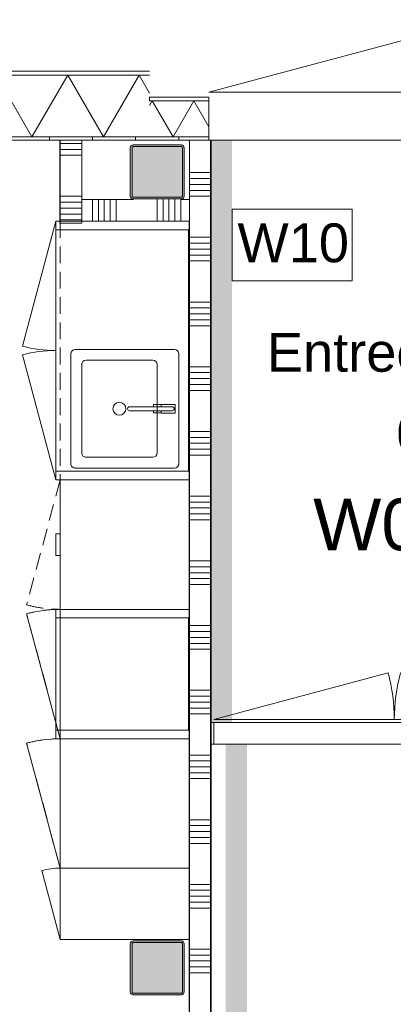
# Model space of a CAD drawing. Header units: millimetres. Extents: x -850 to 154668, y -80343 to 71019.
# Tile 127 of 147: x 8062 to 9795, y 66454 to 71019. Entities that reach past the tile are written whole.
import ezdxf
from ezdxf.enums import TextEntityAlignment as Align

# ---------------------------------------------------------------- set-up
doc = ezdxf.new("R2010")
doc.units = ezdxf.units.MM
doc.header["$MEASUREMENT"] = 0
doc.linetypes.add('B0702', pattern=[117.37, 78.119999, -39.250001])
for name, color, linetype in [('72 VI kastenwanden', 7, 'Continuous'), ('Info Wandafwerking aanduiding', 7, 'Continuous'), ('New_# trashcan', 7, 'Continuous'), ('New_21 Buitenwanden', 7, 'Continuous'), ('New_21 Buitenwanden Deuren', 7, 'Continuous'), ('New_21 Buitenwanden Doorsnede-arcering', 7, 'Continuous'), ('New_21 Buitenwanden Laagscheidingslijnen', 7, 'Continuous'), ('New_22 NC Binnenwanden', 7, 'Continuous'), ('New_22 NC Binnenwanden Deuren', 7, 'Continuous'), ('New_22 NC Binnenwanden Doorsnede-arcering', 7, 'Continuous'), ('New_23 Vloeren', 7, 'Continuous'), ('New_72 VI kastenwanden', 7, 'Continuous'), ('New_Info Wandafwerking aanduiding', 7, 'Continuous'), ('New_Info Wandafwerking aanduiding Doorsnede-arcering', 7, 'Continuous'), ('New_Z Ruimtefuncties', 7, 'Continuous'), ('New_Z Ruimtefuncties Zone omranding', 7, 'Continuous'), ('New_Z Ruimtefuncties Zone tekst', 7, 'Continuous'), ('S-COLS-____-OTLN.RVT S', 7, 'Continuous'), ('S-COLS-____-OTLN.RVT S 2D arcering', 7, 'Continuous')]:
    doc.layers.add(name, color=color, linetype=linetype)
doc.styles.add('GENERATED_STYLE_1', font='arial.ttf')
doc.styles.add('GENERATED_STYLE_2', font='arial.ttf')
pattern_1 = [(270, (0, 0), (200, 0), [])]

# ---------------------------------------------------------------- blocks, each defined once
blk = doc.blocks.new('Slab_1_1', base_point=(0, 17060))
at = {"layer": 'New_23 Vloeren', "color": 7, "linetype": 'Continuous', "lineweight": 0, "flags": 128}
blk.add_lwpolyline([(0, 17060), (25600, 17060), (25600, 17539.8), (30060, 17539.8), (30060, 0), (44257.3, 0), (99110, 0), (99110, 26125), (78570.2, 26125), (78570.2, 30220), (61804.1, 30220), (61804.1, 33195.8), (50070.2, 33195.8), (50070.2, 36555.1), (42600, 36555.1), (42600, 38994.9), (31200.9, 38994.9), (31200.9, 49880), (25600, 49880), (25600, 70460), (0, 70460)], close=True, dxfattribs=at)
blk = doc.blocks.new('Kast basis 1D 22_6')
at = {"layer": 'New_72 VI kastenwanden', "color": 1, "linetype": 'Continuous', "lineweight": 0}
for p, q in [((0, 600), (330, 600)), ((0, 0), (0, 600)), ((330, 0), (330, 600)), ((0, 0), (330, 0)), ((0, 0), (318.8, -85.4))]:
    blk.add_line(p, q, dxfattribs=at)
blk.add_arc((0, 0), 330, 345, 0, dxfattribs=at)
blk = doc.blocks.new('Kast basis 2D 22_3')
at = {"layer": 'New_72 VI kastenwanden', "color": 1, "linetype": 'Continuous', "lineweight": 0}
for p, q in [((0, 620), (1200, 620)), ((0, 0), (0, 620)), ((1200, 0), (1200, 620)), ((595, 550), (595, 90)), ((1125, 570), (615, 570)), ((890, 554), (850, 554)), ((850, 554), (850, 489)), ((890, 489), (890, 554)), ((1145, 90), (1145, 550)), ((861, 540), (861, 342.1)), ((861, 489), (861, 540)), ((879, 342.2), (879, 540)), ((879, 540), (879, 489)), ((1075, 470), (665, 470)), ((850, 489), (861, 489)), ((861, 488), (850.3, 488)), ((850.3, 488), (850.3, 453)), ((861, 453), (861, 488)), ((879, 489), (890, 489)), ((889.7, 488), (879, 488)), ((879, 488), (879, 453)), ((889.7, 453), (889.7, 488)), ((645, 450), (645, 140)), ((850.3, 453), (861, 453)), ((879, 453), (889.7, 453)), ((1095, 140), (1095, 450)), ((665, 120), (1075, 120)), ((615, 70), (1125, 70)), ((0, 0), (1200, 0)), ((0, 0), (579.6, -155.3)), ((1200, 0), (620.4, -155.3))]:
    blk.add_line(p, q, dxfattribs=at)
blk.add_circle((870, 295), 30, dxfattribs=at)
for centre, radius, start, end in [((615, 550), 20, 90, 180), ((870, 540), 9, 0, 180), ((870, 540), 9, 0, 180), ((1125, 550), 20, 0, 90), ((665, 450), 20, 90, 180), ((1075, 450), 20, 0, 90), ((870, 342.1), 9, 180.1472, 0.1472), ((665, 140), 20, 180, 270), ((1075, 140), 20, 270, 0), ((615, 90), 20, 180, 270), ((1125, 90), 20, 270, 0), ((0, 0), 600, 345, 0), ((1200, 0), 600, 180, 195)]:
    blk.add_arc(centre, radius, start, end, dxfattribs=at)
blk.add_point((665, 120), dxfattribs=at)
blk = doc.blocks.new('Kast basis 1D 22_9')
at = {"layer": 'New_72 VI kastenwanden', "color": 1, "linetype": 'Continuous', "lineweight": 0}
for p, q in [((0, 600), (600, 600)), ((0, 0), (0, 600)), ((600, 0), (600, 600)), ((0, 0), (600, 0)), ((0, 0), (579.6, -155.3))]:
    blk.add_line(p, q, dxfattribs=at)
blk.add_arc((0, 0), 600, 345, 0, dxfattribs=at)
blk = doc.blocks.new('*X407')
at = {"layer": 'New_22 NC Binnenwanden Doorsnede-arcering', "color": 254, "linetype": 'Continuous', "lineweight": 0, "true_color": 0xe9ebeb}
for p, q in [((8400, 70185), (8400, 70085)), ((8427.5, 70185), (8427.5, 70085)), ((8454.9, 70185), (8454.9, 70085)), ((8482.3, 70185), (8482.3, 70085)), ((8509.8, 70185), (8509.8, 70085)), ((8700, 70185), (8700, 70085)), ((8727.5, 70185), (8727.5, 70085)), ((8754.9, 70185), (8754.9, 70085)), ((8782.3, 70185), (8782.3, 70085)), ((8809.8, 70185), (8809.8, 70085))]:
    blk.add_line(p, q, dxfattribs=at)
blk = doc.blocks.new('Wall_103_1', base_point=(8850, 70085))
at = {"layer": 'New_# trashcan', "color": 8, "linetype": 'Continuous', "lineweight": 0, "true_color": 0x778488}
blk.add_line((8850, 70085), (8840, 70085), dxfattribs=at)
at = {"layer": 'New_# trashcan', "color": 8, "linetype": 'Continuous', "lineweight": 0, "true_color": 0x778488, "flags": 128}
blk.add_lwpolyline([(8850, 70185), (8850, 70085)], dxfattribs=at)
at = {"layer": 'New_22 NC Binnenwanden', "color": 8, "linetype": 'Continuous', "lineweight": 0, "true_color": 0x778488, "flags": 128}
for points in [[(8591, 70185), (8350, 70185)], [(8850, 70185), (8809, 70185)], [(8250, 70085), (8840, 70085)]]:
    blk.add_lwpolyline(points, dxfattribs=at)
at = {"layer": 'New_22 NC Binnenwanden', "color": 8, "lineweight": 0, "true_color": 0x778488}
blk.add_blockref('*X407', (0, 0), dxfattribs=at)
blk = doc.blocks.new('*X410')
at = {"layer": 'New_22 NC Binnenwanden Doorsnede-arcering', "color": 254, "linetype": 'Continuous', "lineweight": 0, "true_color": 0xe9ebeb}
for p, q in [((8350, 70445.1), (8250, 70445.1)), ((8350, 70417.6), (8250, 70417.6)), ((8350, 70390.2), (8250, 70390.2)), ((8350, 70199.9), (8250, 70199.9)), ((8350, 70172.5), (8250, 70172.5)), ((8350, 70145.1), (8250, 70145.1)), ((8350, 70117.6), (8250, 70117.6)), ((8350, 70090.2), (8250, 70090.2))]:
    blk.add_line(p, q, dxfattribs=at)
blk = doc.blocks.new('Wall_104_1', base_point=(8250, 70085))
at = {"layer": 'New_# trashcan', "color": 8, "linetype": 'Continuous', "lineweight": 0, "true_color": 0x778488}
for p, q in [((8248, 70085), (8248, 70075)), ((8350, 70075), (8350, 70085))]:
    blk.add_line(p, q, dxfattribs=at)
at = {"layer": 'New_# trashcan', "color": 1, "linetype": 'Continuous', "lineweight": 0}
blk.add_line((8248, 70075), (8350, 70075), dxfattribs=at)
at = {"layer": 'New_22 NC Binnenwanden', "color": 8, "linetype": 'Continuous', "lineweight": 0, "true_color": 0x778488, "flags": 128}
for points in [[(8250, 70460), (8350, 70460)], [(8250, 70460), (8250, 70085)], [(8350, 70085), (8350, 70460)]]:
    blk.add_lwpolyline(points, dxfattribs=at)
at = {"layer": 'New_22 NC Binnenwanden', "color": 8, "lineweight": 0, "true_color": 0x778488}
blk.add_blockref('*X410', (0, 0), dxfattribs=at)
blk = doc.blocks.new('*X1479')
at = {"layer": 'New_21 Buitenwanden Doorsnede-arcering', "linetype": 'Continuous', "lineweight": 0, "true_color": 0xe9ebeb}
for points in [[(8665, 70642.2), (8665, 70642.1), (8703.5, 70642.1), (8703.5, 70642.2)], [(8940, 70642.2), (8853.5, 70642.2), (8853.5, 70642.1), (8940, 70642.1)]]:
    blk.add_hatch(color=254, dxfattribs=at).paths.add_polyline_path(points)
blk = doc.blocks.new('*X1480')
at = {"layer": 'New_21 Buitenwanden Doorsnede-arcering', "linetype": 'Continuous', "lineweight": 0, "true_color": 0xe9ebeb}
blk.add_hatch(color=254, dxfattribs=at).paths.add_polyline_path([(10353.5, 70642.2), (10353.5, 70642.1), (10503.5, 70642.1), (10503.5, 70642.2)])
blk = doc.blocks.new('*X1481')
at = {"layer": 'New_21 Buitenwanden Doorsnede-arcering', "linetype": 'Continuous', "lineweight": 0, "true_color": 0xe9ebeb}
for points in [[(8665, 70475), (8703.5, 70475), (8703.5, 70475.1), (8665, 70475.1)], [(8940, 70475.1), (8853.5, 70475.1), (8853.5, 70475), (8940, 70475)]]:
    blk.add_hatch(color=254, dxfattribs=at).paths.add_polyline_path(points)
blk = doc.blocks.new('*X1482')
at = {"layer": 'New_21 Buitenwanden Doorsnede-arcering', "linetype": 'Continuous', "lineweight": 0, "true_color": 0xe9ebeb}
blk.add_hatch(color=254, dxfattribs=at).paths.add_polyline_path([(10353.5, 70475.1), (10353.5, 70475), (10503.5, 70475), (10503.5, 70475.1)])
blk = doc.blocks.new('*X1483')
at = {"layer": 'New_21 Buitenwanden Doorsnede-arcering', "color": 254, "linetype": 'Continuous', "lineweight": 0, "true_color": 0xe9ebeb}
for p, q in [((8677.6, 70642.1), (8665, 70620.3)), ((8677.6, 70642.1), (8774, 70475.1)), ((8870.4, 70642.1), (8774, 70475.1)), ((8870.4, 70642.1), (8940, 70521.6))]:
    blk.add_line(p, q, dxfattribs=at)
blk = doc.blocks.new('*X1484')
at = {"layer": 'New_21 Buitenwanden Doorsnede-arcering', "color": 254, "linetype": 'Continuous', "lineweight": 0, "true_color": 0xe9ebeb}
for p, q in [((10413.1, 70642.1), (10316.7, 70475.1)), ((10413.1, 70642.1), (10509.5, 70475.1)), ((10240, 70607.9), (10316.7, 70475.1)), ((10515, 70484.6), (10509.5, 70475.1))]:
    blk.add_line(p, q, dxfattribs=at)
blk = doc.blocks.new('D1 bl 22')
at = {"layer": 'New_21 Buitenwanden Deuren', "color": 1, "linetype": 'Continuous', "lineweight": 0}
for p, q in [((650, 0), (-605.7, 336.5)), ((650, 0), (-650, 0)), ((-650, -40.1), (-650, -72)), ((-650, -40.1), (-650, -72)), ((650, -40.1), (650, -72)), ((650, -40.1), (650, -72)), ((-650, -72), (-650, -207.1)), ((-650, -72), (-650, -207.1)), ((650, -72), (650, -207.1)), ((650, -72), (650, -207.1)), ((-650, -222.2), (-675, -222.2)), ((-650, -222.2), (-675, -222.2)), ((-650, -207.1), (-650, -222.2)), ((-650, -207.1), (-650, -222.2)), ((650, -207.1), (650, -222.2)), ((650, -207.1), (650, -222.2)), ((650, -222.2), (675, -222.2)), ((650, -222.2), (675, -222.2))]:
    blk.add_line(p, q, dxfattribs=at)
at = {"layer": 'New_21 Buitenwanden Deuren', "color": 9, "linetype": 'Continuous', "lineweight": 0}
for p, q in [((-650, -22), (-650, -40)), ((-650, -22), (-650, -40)), ((-650, -40), (-650, -40.1)), ((-650, -40), (-650, -40.1)), ((650, -22), (650, -40)), ((650, -22), (650, -40)), ((650, -40), (650, -40.1)), ((650, -40), (650, -40.1))]:
    blk.add_line(p, q, dxfattribs=at)
at = {"layer": 'New_21 Buitenwanden Deuren', "color": 1, "linetype": 'Continuous', "lineweight": 0}
blk.add_arc((650, 0), 1300, 165, 180, dxfattribs=at)
blk = doc.blocks.new('Wall_256_1', base_point=(10515, 70460))
at = {"layer": 'New_21 Buitenwanden Doorsnede-arcering', "linetype": 'Continuous', "lineweight": 0, "true_color": 0xe9ebeb}
h = blk.add_hatch(dxfattribs=at)
h.set_pattern_fill('930_Lijnen_vert_200_0001', color=254, style=0, pattern_type=2)
h.set_pattern_definition(pattern_1)
h.paths.add_polyline_path([(8940, 70475), (8665, 70475), (8665, 70460), (8940, 70460)])
h = blk.add_hatch(dxfattribs=at)
h.set_pattern_fill('930_Lijnen_vert_200_0001', color=254, style=0, pattern_type=2)
h.set_pattern_definition(pattern_1)
h.paths.add_polyline_path([(10240, 70475), (10240, 70460), (10515, 70460), (10515, 70475)])
at = {"layer": 'New_21 Buitenwanden', "color": 8, "linetype": 'Continuous', "lineweight": 0, "true_color": 0x778488}
for p, q in [((8940, 70660.2), (8940, 70642.2)), ((8940, 70642.2), (8940, 70642.1)), ((8940, 70642.1), (8940, 70610.2)), ((10240, 70660.2), (10240, 70642.2)), ((10240, 70642.2), (10240, 70642.1)), ((10240, 70642.1), (10240, 70610.2)), ((8940, 70610.2), (8940, 70475.1)), ((10240, 70610.2), (10240, 70475.1)), ((8940, 70460), (8915, 70460)), ((8940, 70475.1), (8940, 70460)), ((10240, 70475.1), (10240, 70460)), ((10240, 70460), (10265, 70460))]:
    blk.add_line(p, q, dxfattribs=at)
at = {"layer": 'New_21 Buitenwanden', "color": 8, "linetype": 'Continuous', "lineweight": 0, "true_color": 0x778488, "flags": 128}
for points in [[(8940, 70660.2), (8665, 70660.2)], [(8665, 70660.2), (8665, 70642.2)], [(8665, 70642.2), (8665, 70642.1)], [(10515, 70660.2), (10240, 70660.2)], [(10515, 70660.2), (10515, 70642.2)], [(10515, 70642.2), (10515, 70642.1)], [(8665, 70460), (8940, 70460)], [(10240, 70460), (10515, 70460)]]:
    blk.add_lwpolyline(points, dxfattribs=at)
at = {"layer": 'New_21 Buitenwanden Laagscheidingslijnen', "color": 8, "linetype": 'Continuous', "lineweight": 0, "true_color": 0x778488}
for p, q in [((8940, 70642.2), (8665, 70642.2)), ((8940, 70642.1), (8665, 70642.1)), ((10515, 70642.2), (10240, 70642.2)), ((10515, 70642.1), (10240, 70642.1)), ((8665, 70475.1), (8940, 70475.1)), ((8665, 70475), (8940, 70475)), ((10240, 70475.1), (10515, 70475.1)), ((10240, 70475), (10515, 70475))]:
    blk.add_line(p, q, dxfattribs=at)
at = {"layer": 'New_21 Buitenwanden', "color": 8, "lineweight": 0, "true_color": 0x778488}
for name in ['*X1479', '*X1483', '*X1484', '*X1480', '*X1481', '*X1482']:
    blk.add_blockref(name, (0, 0), dxfattribs=at)
at = {"layer": 'New_21 Buitenwanden Deuren', "color": 1, "linetype": 'Continuous', "lineweight": 0, "xscale": -1, "zscale": 1000}
blk.add_blockref('D1 bl 22', (9590, 70682.2), dxfattribs=at)
blk = doc.blocks.new('*X1487')
at = {"layer": 'New_21 Buitenwanden Doorsnede-arcering', "linetype": 'Continuous', "lineweight": 0, "true_color": 0xe9ebeb}
for points in [[(5915, 70762.1), (6003.5, 70762.1), (6003.5, 70762.2), (5915, 70762.2)], [(6153.5, 70762.2), (6153.5, 70762.1), (6303.5, 70762.1), (6303.5, 70762.2)], [(6453.5, 70762.2), (6453.5, 70762.1), (6603.5, 70762.1), (6603.5, 70762.2)], [(6753.5, 70762.2), (6753.5, 70762.1), (6903.5, 70762.1), (6903.5, 70762.2)], [(7053.5, 70762.2), (7053.5, 70762.1), (7203.5, 70762.1), (7203.5, 70762.2)], [(7353.5, 70762.2), (7353.5, 70762.1), (7503.5, 70762.1), (7503.5, 70762.2)], [(7653.5, 70762.2), (7653.5, 70762.1), (7803.5, 70762.1), (7803.5, 70762.2)], [(7953.5, 70762.2), (7953.5, 70762.1), (8103.5, 70762.1), (8103.5, 70762.2)], [(8253.5, 70762.2), (8253.5, 70762.1), (8403.5, 70762.1), (8403.5, 70762.2)], [(8553.5, 70762.1), (8665, 70762.1), (8665, 70762.2), (8553.5, 70762.2)]]:
    blk.add_hatch(color=254, dxfattribs=at).paths.add_polyline_path(points)
blk = doc.blocks.new('*X1488')
at = {"layer": 'New_21 Buitenwanden Doorsnede-arcering', "linetype": 'Continuous', "lineweight": 0, "true_color": 0xe9ebeb}
for points in [[(5915, 70475), (6003.5, 70475), (6003.5, 70475.1), (5915, 70475.1)], [(6153.5, 70475.1), (6153.5, 70475), (6303.5, 70475), (6303.5, 70475.1)], [(6453.5, 70475.1), (6453.5, 70475), (6603.5, 70475), (6603.5, 70475.1)], [(6753.5, 70475.1), (6753.5, 70475), (6903.5, 70475), (6903.5, 70475.1)], [(7053.5, 70475.1), (7053.5, 70475), (7203.5, 70475), (7203.5, 70475.1)], [(7353.5, 70475.1), (7353.5, 70475), (7503.5, 70475), (7503.5, 70475.1)], [(7653.5, 70475.1), (7653.5, 70475), (7803.5, 70475), (7803.5, 70475.1)], [(7953.5, 70475.1), (7953.5, 70475), (8103.5, 70475), (8103.5, 70475.1)], [(8253.5, 70475.1), (8253.5, 70475), (8403.5, 70475), (8403.5, 70475.1)], [(8665, 70475.1), (8553.5, 70475.1), (8553.5, 70475), (8665, 70475)]]:
    blk.add_hatch(color=254, dxfattribs=at).paths.add_polyline_path(points)
blk = doc.blocks.new('*X1489')
at = {"layer": 'New_21 Buitenwanden Doorsnede-arcering', "color": 254, "linetype": 'Continuous', "lineweight": 0, "true_color": 0xe9ebeb}
for p, q in [((5965.2, 70762.1), (5915, 70675.2)), ((5965.2, 70762.1), (6130.9, 70475.1)), ((6296.6, 70762.1), (6130.9, 70475.1)), ((6296.6, 70762.1), (6462.3, 70475.1)), ((6628, 70762.1), (6462.3, 70475.1)), ((6628, 70762.1), (6793.7, 70475.1)), ((6959.4, 70762.1), (6793.7, 70475.1)), ((6959.4, 70762.1), (7125.1, 70475.1)), ((7290.8, 70762.1), (7125.1, 70475.1)), ((7290.8, 70762.1), (7456.5, 70475.1)), ((7622.2, 70762.1), (7456.5, 70475.1)), ((7622.2, 70762.1), (7787.9, 70475.1)), ((7953.6, 70762.1), (7787.9, 70475.1)), ((7953.6, 70762.1), (8119.3, 70475.1)), ((8285, 70762.1), (8119.3, 70475.1)), ((8285, 70762.1), (8450.7, 70475.1)), ((8616.4, 70762.1), (8450.7, 70475.1)), ((8616.4, 70762.1), (8665, 70677.9))]:
    blk.add_line(p, q, dxfattribs=at)
blk = doc.blocks.new('Wall_257_1', base_point=(8665, 70460))
at = {"layer": 'New_21 Buitenwanden Doorsnede-arcering', "linetype": 'Continuous', "lineweight": 0, "true_color": 0xe9ebeb}
h = blk.add_hatch(dxfattribs=at)
h.set_pattern_fill('930_Lijnen_vert_200_0001', color=254, style=0, pattern_type=2)
h.set_pattern_definition(pattern_1)
h.paths.add_polyline_path([(5915, 70460), (8665, 70460), (8665, 70475), (5915, 70475)])
at = {"layer": 'New_21 Buitenwanden', "color": 8, "linetype": 'Continuous', "lineweight": 0, "true_color": 0x778488, "flags": 128}
for points in [[(8665, 70780.2), (5915, 70780.2)], [(5915, 70780.2), (5915, 70762.2)], [(5915, 70762.2), (5915, 70762.1)], [(5915, 70475.1), (5915, 70475)], [(5915, 70475), (5915, 70460)], [(5915, 70460), (8665, 70460)]]:
    blk.add_lwpolyline(points, dxfattribs=at)
at = {"layer": 'New_21 Buitenwanden Laagscheidingslijnen', "color": 8, "linetype": 'Continuous', "lineweight": 0, "true_color": 0x778488}
for p, q in [((8665, 70762.2), (5915, 70762.2)), ((8665, 70762.1), (5915, 70762.1)), ((5915, 70475.1), (8665, 70475.1)), ((5915, 70475), (8665, 70475))]:
    blk.add_line(p, q, dxfattribs=at)
at = {"layer": 'New_21 Buitenwanden', "color": 8, "lineweight": 0, "true_color": 0x778488}
for name in ['*X1487', '*X1489', '*X1488']:
    blk.add_blockref(name, (0, 0), dxfattribs=at)
blk = doc.blocks.new('Wall_454_1', base_point=(8947.9, 67760))
at = {"layer": 'New_Info Wandafwerking aanduiding Doorsnede-arcering', "linetype": 'Continuous', "lineweight": 0}
blk.add_hatch(color=1, dxfattribs=at).paths.add_polyline_path([(9047.9, 67760), (9047.9, 70460), (8947.9, 70460), (8947.9, 67760)])
at = {"layer": 'New_Info Wandafwerking aanduiding', "color": 9, "linetype": 'Continuous', "lineweight": 0, "flags": 128}
for points in [[(9047.9, 70460), (8947.9, 70460)], [(9047.9, 67760), (8947.9, 67760)]]:
    blk.add_lwpolyline(points, dxfattribs=at)
blk = doc.blocks.new('Kast wand 1D 22_10')
at = {"layer": 'New_72 VI kastenwanden', "color": 1, "linetype": 'B0702', "lineweight": 0}
for p, q in [((330, 600), (0, 600)), ((0, 600), (0, 0)), ((330, 0), (330, 600)), ((0, 0), (330, 0))]:
    blk.add_line(p, q, dxfattribs=at)
blk = doc.blocks.new('Column 21[21]_1', base_point=(0.5, 3))
at = {"layer": 'S-COLS-____-OTLN.RVT S 2D arcering', "linetype": 'Continuous', "lineweight": 0, "true_color": 0x778488}
h = blk.add_hatch(color=8, dxfattribs=at)
h.paths.add_polyline_path([(8575.5, 70201), (8576.5, 70196), (8579.3, 70191.8), (8583.5, 70188.9), (8588.5, 70188), (8812.5, 70188), (8817.5, 70188.9), (8821.7, 70191.8), (8824.5, 70196), (8825.5, 70201), (8825.5, 70425), (8824.5, 70429.9), (8821.7, 70434.1), (8817.5, 70437), (8812.5, 70438), (8588.5, 70438), (8583.5, 70437), (8579.3, 70434.1), (8576.5, 70429.9), (8575.5, 70425)])
h.paths.add_polyline_path([(8812.5, 70196), (8588.5, 70196), (8586.6, 70196.3), (8585, 70197.4), (8583.9, 70199), (8583.5, 70201), (8583.5, 70425), (8583.9, 70426.9), (8585, 70428.5), (8586.6, 70429.6), (8588.5, 70430), (8812.5, 70430), (8814.4, 70429.6), (8816.1, 70428.5), (8817.1, 70426.9), (8817.5, 70425), (8817.5, 70201), (8817.1, 70199), (8816.1, 70197.4), (8814.4, 70196.3)], flags=0)
blk.add_hatch(color=8, dxfattribs=at).paths.add_polyline_path([(8812.5, 70430), (8588.5, 70430), (8586.6, 70429.6), (8585, 70428.5), (8583.9, 70426.9), (8583.5, 70425), (8583.5, 70201), (8583.9, 70199), (8585, 70197.4), (8586.6, 70196.3), (8588.5, 70196), (8812.5, 70196), (8814.4, 70196.3), (8816.1, 70197.4), (8817.1, 70199), (8817.5, 70201), (8817.5, 70425), (8817.1, 70426.9), (8816.1, 70428.5), (8814.4, 70429.6)])
at = {"layer": 'S-COLS-____-OTLN.RVT S', "color": 1, "linetype": 'Continuous', "lineweight": 0}
for p, q in [((8583.5, 70437), (8579.3, 70434.1)), ((8588.5, 70438), (8583.5, 70437)), ((8812.5, 70438), (8588.5, 70438)), ((8817.5, 70437), (8812.5, 70438)), ((8821.7, 70434.1), (8817.5, 70437)), ((8576.5, 70429.9), (8575.5, 70425)), ((8575.5, 70425), (8575.5, 70201)), ((8579.3, 70434.1), (8576.5, 70429.9)), ((8583.5, 70425), (8583.9, 70426.9)), ((8583.5, 70201), (8583.5, 70425)), ((8583.9, 70426.9), (8585, 70428.5)), ((8585, 70428.5), (8586.6, 70429.6)), ((8586.6, 70429.6), (8588.5, 70430)), ((8588.5, 70430), (8812.5, 70430)), ((8812.5, 70430), (8814.4, 70429.6)), ((8814.4, 70429.6), (8816.1, 70428.5)), ((8816.1, 70428.5), (8817.1, 70426.9)), ((8817.1, 70426.9), (8817.5, 70425)), ((8817.5, 70425), (8817.5, 70201)), ((8824.5, 70429.9), (8821.7, 70434.1)), ((8825.5, 70425), (8824.5, 70429.9)), ((8825.5, 70201), (8825.5, 70425)), ((8575.5, 70201), (8576.5, 70196)), ((8576.5, 70196), (8579.3, 70191.8)), ((8579.3, 70191.8), (8583.5, 70188.9)), ((8583.9, 70199), (8583.5, 70201)), ((8583.5, 70188.9), (8588.5, 70188)), ((8585, 70197.4), (8583.9, 70199)), ((8586.6, 70196.3), (8585, 70197.4)), ((8588.5, 70196), (8586.6, 70196.3)), ((8812.5, 70196), (8588.5, 70196)), ((8588.5, 70188), (8812.5, 70188)), ((8814.4, 70196.3), (8812.5, 70196)), ((8812.5, 70188), (8817.5, 70188.9)), ((8816.1, 70197.4), (8814.4, 70196.3)), ((8817.1, 70199), (8816.1, 70197.4)), ((8817.5, 70201), (8817.1, 70199)), ((8817.5, 70188.9), (8821.7, 70191.8)), ((8821.7, 70191.8), (8824.5, 70196)), ((8824.5, 70196), (8825.5, 70201))]:
    blk.add_line(p, q, dxfattribs=at)
blk = doc.blocks.new('Column 23[23]_1', base_point=(0.5, 3))
at = {"layer": 'S-COLS-____-OTLN.RVT S 2D arcering', "linetype": 'Continuous', "lineweight": 0, "true_color": 0x778488}
h = blk.add_hatch(color=8, dxfattribs=at)
h.paths.add_polyline_path([(8575.5, 66511), (8576.5, 66506), (8579.3, 66501.8), (8583.5, 66498.9), (8588.5, 66498), (8812.5, 66498), (8817.5, 66498.9), (8821.7, 66501.8), (8824.5, 66506), (8825.5, 66511), (8825.5, 66735), (8824.5, 66739.9), (8821.7, 66744.1), (8817.5, 66747), (8812.5, 66748), (8588.5, 66748), (8583.5, 66747), (8579.3, 66744.1), (8576.5, 66739.9), (8575.5, 66735)])
h.paths.add_polyline_path([(8812.5, 66506), (8588.5, 66506), (8586.6, 66506.3), (8585, 66507.4), (8583.9, 66509), (8583.5, 66511), (8583.5, 66735), (8583.9, 66736.9), (8585, 66738.5), (8586.6, 66739.6), (8588.5, 66740), (8812.5, 66740), (8814.4, 66739.6), (8816.1, 66738.5), (8817.1, 66736.9), (8817.5, 66735), (8817.5, 66511), (8817.1, 66509), (8816.1, 66507.4), (8814.4, 66506.3)], flags=0)
blk.add_hatch(color=8, dxfattribs=at).paths.add_polyline_path([(8812.5, 66740), (8588.5, 66740), (8586.6, 66739.6), (8585, 66738.5), (8583.9, 66736.9), (8583.5, 66735), (8583.5, 66511), (8583.9, 66509), (8585, 66507.4), (8586.6, 66506.3), (8588.5, 66506), (8812.5, 66506), (8814.4, 66506.3), (8816.1, 66507.4), (8817.1, 66509), (8817.5, 66511), (8817.5, 66735), (8817.1, 66736.9), (8816.1, 66738.5), (8814.4, 66739.6)])
at = {"layer": 'S-COLS-____-OTLN.RVT S', "color": 1, "linetype": 'Continuous', "lineweight": 0}
for p, q in [((8576.5, 66739.9), (8575.5, 66735)), ((8579.3, 66744.1), (8576.5, 66739.9)), ((8583.5, 66747), (8579.3, 66744.1)), ((8588.5, 66748), (8583.5, 66747)), ((8583.9, 66736.9), (8585, 66738.5)), ((8585, 66738.5), (8586.6, 66739.6)), ((8586.6, 66739.6), (8588.5, 66740)), ((8812.5, 66748), (8588.5, 66748)), ((8588.5, 66740), (8812.5, 66740)), ((8817.5, 66747), (8812.5, 66748)), ((8812.5, 66740), (8814.4, 66739.6)), ((8814.4, 66739.6), (8816.1, 66738.5)), ((8816.1, 66738.5), (8817.1, 66736.9)), ((8821.7, 66744.1), (8817.5, 66747)), ((8824.5, 66739.9), (8821.7, 66744.1)), ((8825.5, 66735), (8824.5, 66739.9)), ((8575.5, 66735), (8575.5, 66511)), ((8583.5, 66735), (8583.9, 66736.9)), ((8583.5, 66511), (8583.5, 66735)), ((8817.1, 66736.9), (8817.5, 66735)), ((8817.5, 66735), (8817.5, 66511)), ((8825.5, 66511), (8825.5, 66735)), ((8575.5, 66511), (8576.5, 66506)), ((8583.9, 66509), (8583.5, 66511)), ((8585, 66507.4), (8583.9, 66509)), ((8817.1, 66509), (8816.1, 66507.4)), ((8817.5, 66511), (8817.1, 66509)), ((8824.5, 66506), (8825.5, 66511)), ((8576.5, 66506), (8579.3, 66501.8)), ((8579.3, 66501.8), (8583.5, 66498.9)), ((8583.5, 66498.9), (8588.5, 66498)), ((8586.6, 66506.3), (8585, 66507.4)), ((8588.5, 66506), (8586.6, 66506.3)), ((8812.5, 66506), (8588.5, 66506)), ((8588.5, 66498), (8812.5, 66498)), ((8814.4, 66506.3), (8812.5, 66506)), ((8812.5, 66498), (8817.5, 66498.9)), ((8816.1, 66507.4), (8814.4, 66506.3)), ((8817.5, 66498.9), (8821.7, 66501.8)), ((8821.7, 66501.8), (8824.5, 66506))]:
    blk.add_line(p, q, dxfattribs=at)
blk = doc.blocks.new('Kast wand 2D 22')
at = {"layer": 'New_72 VI kastenwanden', "color": 1, "linetype": 'B0702', "lineweight": 0}
for p, q in [((1200, 600), (0, 600)), ((0, 600), (0, 0)), ((1200, 0), (1200, 600)), ((0, 0), (1200, 0))]:
    blk.add_line(p, q, dxfattribs=at)
blk = doc.blocks.new('#72 ladekast 4L')
at = {"layer": 'New_72 VI kastenwanden', "color": 9, "linetype": 'Continuous', "lineweight": 0}
for p, q in [((20, 620), (0, 620)), ((0, 620), (0, 40)), ((580, 620), (20, 620)), ((600, 620), (580, 620)), ((600, 40), (600, 620)), ((0, 40), (0, 20)), ((0, 20), (600, 20)), ((350, 20), (250, 20)), ((250, 20), (250, 0)), ((250, 0), (350, 0)), ((350, 0), (350, 20)), ((600, 20), (600, 40))]:
    blk.add_line(p, q, dxfattribs=at)
blk = doc.blocks.new('Kast wand 1D 22_13')
at = {"layer": 'New_72 VI kastenwanden', "color": 1, "linetype": 'B0702', "lineweight": 0}
for p, q in [((600, 600), (0, 600)), ((0, 600), (0, 0)), ((600, 0), (600, 600)), ((0, 0), (600, 0))]:
    blk.add_line(p, q, dxfattribs=at)
blk = doc.blocks.new('Kast wand 1D 22_14')
at = {"layer": 'New_72 VI kastenwanden', "color": 1, "linetype": 'B0702', "lineweight": 0}
for p, q in [((600, 600), (0, 600)), ((0, 600), (0, 0)), ((600, 0), (600, 600)), ((0, 0), (600, 0)), ((0, 0), (579.6, -155.3))]:
    blk.add_line(p, q, dxfattribs=at)
blk.add_arc((0, 0), 600, 345, 0, dxfattribs=at)
blk = doc.blocks.new('#72 kadervak')
at = {"layer": 'New_72 VI kastenwanden', "color": 7, "linetype": 'Continuous', "lineweight": 0}
for p, q in [((600, 620), (0, 620)), ((0, 620), (0, 0)), ((600, 620), (0, 620)), ((0, 620), (0, 0)), ((40, 620), (0, 620)), ((0, 620), (0, 0)), ((40, 0), (40, 620)), ((560, 620), (40, 620)), ((40, 620), (40, 615)), ((40, 615), (560, 615)), ((600, 620), (560, 620)), ((560, 620), (560, 0)), ((560, 615), (560, 620)), ((600, 0), (600, 620)), ((600, 0), (600, 620)), ((600, 0), (600, 620)), ((0, 0), (600, 0)), ((0, 0), (600, 0)), ((0, 0), (40, 0)), ((560, 0), (600, 0))]:
    blk.add_line(p, q, dxfattribs=at)
blk = doc.blocks.new('Kast hoog 1D 22_2')
at = {"layer": 'New_72 VI kastenwanden', "color": 1, "linetype": 'Continuous', "lineweight": 0}
for p, q in [((600, 600), (0, 600)), ((0, 600), (0, 0)), ((600, 0), (600, 600)), ((0, 0), (600, 0)), ((0, 0), (579.6, -155.3))]:
    blk.add_line(p, q, dxfattribs=at)
blk.add_arc((0, 0), 600, 345, 0, dxfattribs=at)
blk = doc.blocks.new('#72 pantryvak 600#2')
at = {"layer": '72 VI kastenwanden', "color": 1, "linetype": 'Continuous', "lineweight": 0}
for p, q in [((1200, 620), (0, 620)), ((0, 620), (0, 0)), ((40, 620), (0, 620)), ((0, 620), (0, 0)), ((1160, 620), (40, 620)), ((40, 620), (40, 0)), ((40, 0), (40, 620)), ((1160, 620), (40, 620)), ((40, 620), (40, 615)), ((40, 615), (1160, 615)), ((1160, 0), (1160, 620)), ((1160, 615), (1160, 620)), ((1160, 620), (1160, 0)), ((1200, 620), (1160, 620)), ((1200, 0), (1200, 620)), ((1200, 0), (1200, 620)), ((0, 0), (1200, 0)), ((0, 0), (40, 0)), ((40, 0), (1160, 0)), ((1160, 0), (1200, 0))]:
    blk.add_line(p, q, dxfattribs=at)
blk = doc.blocks.new('Kast wand 2D 22_2')
at = {"layer": 'New_72 VI kastenwanden', "color": 1, "linetype": 'B0702', "lineweight": 0}
for p, q in [((1200, 600), (0, 600)), ((0, 600), (0, 0)), ((1200, 0), (1200, 600)), ((0, 0), (1200, 0)), ((0, 0), (579.6, -155.3)), ((1200, 0), (620.4, -155.3))]:
    blk.add_line(p, q, dxfattribs=at)
for centre, start, end in [((0, 0), 345, 0), ((1200, 0), 180, 195)]:
    blk.add_arc(centre, 600, start, end, dxfattribs=at)
blk = doc.blocks.new('*X2418')
at = {"layer": 'New_22 NC Binnenwanden Doorsnede-arcering', "color": 254, "linetype": 'Continuous', "lineweight": 0, "true_color": 0xe9ebeb}
for p, q in [((8850, 70309.7), (8916, 70309.7)), ((8916, 70309.7), (8950, 70309.7)), ((8850, 70282.3), (8916, 70282.3)), ((8850, 70254.9), (8916, 70254.9)), ((8916, 70282.3), (8950, 70282.3)), ((8916, 70254.9), (8950, 70254.9)), ((8850, 70227.4), (8916, 70227.4)), ((8916, 70227.4), (8950, 70227.4)), ((8850, 70200), (8916, 70200)), ((8916, 70200), (8950, 70200)), ((8850, 70009.7), (8916, 70009.7)), ((8850, 69982.3), (8916, 69982.3)), ((8916, 70009.7), (8950, 70009.7)), ((8916, 69982.3), (8950, 69982.3)), ((8850, 69954.9), (8916, 69954.9)), ((8916, 69954.9), (8950, 69954.9)), ((8850, 69927.4), (8916, 69927.4)), ((8850, 69900), (8916, 69900)), ((8916, 69927.4), (8950, 69927.4)), ((8916, 69900), (8950, 69900)), ((8850, 69709.7), (8916, 69709.7)), ((8916, 69709.7), (8950, 69709.7)), ((8850, 69682.3), (8916, 69682.3)), ((8916, 69682.3), (8950, 69682.3)), ((8850, 69654.9), (8916, 69654.9)), ((8850, 69627.4), (8916, 69627.4)), ((8916, 69654.9), (8950, 69654.9)), ((8916, 69627.4), (8950, 69627.4)), ((8850, 69600), (8916, 69600)), ((8916, 69600), (8950, 69600)), ((8850, 69409.7), (8916, 69409.7)), ((8916, 69409.7), (8950, 69409.7)), ((8850, 69382.3), (8916, 69382.3)), ((8850, 69354.9), (8916, 69354.9)), ((8916, 69382.3), (8950, 69382.3)), ((8916, 69354.9), (8950, 69354.9)), ((8850, 69327.4), (8916, 69327.4)), ((8850, 69300), (8916, 69300)), ((8916, 69327.4), (8950, 69327.4)), ((8916, 69300), (8950, 69300)), ((8850, 69109.7), (8916, 69109.7)), ((8850, 69082.3), (8916, 69082.3)), ((8916, 69109.7), (8950, 69109.7)), ((8916, 69082.3), (8950, 69082.3)), ((8850, 69054.9), (8916, 69054.9)), ((8850, 69027.4), (8916, 69027.4)), ((8916, 69054.9), (8950, 69054.9)), ((8916, 69027.4), (8950, 69027.4)), ((8850, 69000), (8916, 69000)), ((8916, 69000), (8950, 69000)), ((8850, 68809.7), (8916, 68809.7)), ((8916, 68809.7), (8950, 68809.7)), ((8850, 68782.3), (8916, 68782.3)), ((8850, 68754.9), (8916, 68754.9)), ((8916, 68782.3), (8950, 68782.3)), ((8916, 68754.9), (8950, 68754.9)), ((8850, 68727.4), (8916, 68727.4)), ((8850, 68700), (8916, 68700)), ((8916, 68727.4), (8950, 68727.4)), ((8916, 68700), (8950, 68700)), ((8850, 68509.7), (8916, 68509.7)), ((8850, 68482.3), (8916, 68482.3)), ((8916, 68509.7), (8950, 68509.7)), ((8916, 68482.3), (8950, 68482.3)), ((8850, 68454.9), (8916, 68454.9)), ((8850, 68427.4), (8916, 68427.4)), ((8916, 68454.9), (8950, 68454.9)), ((8916, 68427.4), (8950, 68427.4)), ((8850, 68400), (8916, 68400)), ((8916, 68400), (8950, 68400)), ((8850, 68209.7), (8916, 68209.7)), ((8916, 68209.7), (8950, 68209.7)), ((8850, 68182.3), (8916, 68182.3)), ((8850, 68154.9), (8916, 68154.9)), ((8916, 68182.3), (8950, 68182.3)), ((8916, 68154.9), (8950, 68154.9)), ((8850, 68127.4), (8916, 68127.4)), ((8916, 68127.4), (8950, 68127.4)), ((8850, 68100), (8916, 68100)), ((8916, 68100), (8950, 68100)), ((8850, 67909.7), (8916, 67909.7)), ((8850, 67882.3), (8916, 67882.3)), ((8916, 67909.7), (8950, 67909.7)), ((8916, 67882.3), (8950, 67882.3)), ((8850, 67854.9), (8916, 67854.9)), ((8916, 67854.9), (8950, 67854.9)), ((8850, 67827.4), (8916, 67827.4)), ((8850, 67800), (8916, 67800)), ((8916, 67827.4), (8950, 67827.4)), ((8916, 67800), (8950, 67800)), ((8850, 67609.7), (8916, 67609.7)), ((8916, 67609.7), (8950, 67609.7)), ((8850, 67582.3), (8916, 67582.3)), ((8916, 67582.3), (8950, 67582.3)), ((8850, 67554.9), (8916, 67554.9)), ((8850, 67527.4), (8916, 67527.4)), ((8916, 67554.9), (8950, 67554.9)), ((8916, 67527.4), (8950, 67527.4)), ((8850, 67500), (8916, 67500)), ((8916, 67500), (8950, 67500)), ((8850, 67309.7), (8916, 67309.7)), ((8916, 67309.7), (8950, 67309.7)), ((8850, 67282.3), (8916, 67282.3)), ((8850, 67254.9), (8916, 67254.9)), ((8916, 67282.3), (8950, 67282.3)), ((8916, 67254.9), (8950, 67254.9)), ((8850, 67227.4), (8916, 67227.4)), ((8850, 67200), (8916, 67200)), ((8916, 67227.4), (8950, 67227.4)), ((8916, 67200), (8950, 67200)), ((8850, 67009.7), (8916, 67009.7)), ((8850, 66982.3), (8916, 66982.3)), ((8916, 67009.7), (8950, 67009.7)), ((8916, 66982.3), (8950, 66982.3)), ((8850, 66954.9), (8916, 66954.9)), ((8850, 66927.4), (8916, 66927.4)), ((8916, 66954.9), (8950, 66954.9)), ((8916, 66927.4), (8950, 66927.4)), ((8850, 66900), (8916, 66900)), ((8916, 66900), (8950, 66900)), ((8850, 66709.7), (8916, 66709.7)), ((8916, 66709.7), (8950, 66709.7)), ((8850, 66682.3), (8916, 66682.3)), ((8850, 66654.9), (8916, 66654.9)), ((8916, 66682.3), (8950, 66682.3)), ((8916, 66654.9), (8950, 66654.9)), ((8850, 66627.4), (8916, 66627.4)), ((8850, 66600), (8916, 66600)), ((8916, 66627.4), (8950, 66627.4)), ((8916, 66600), (8950, 66600))]:
    blk.add_line(p, q, dxfattribs=at)
blk = doc.blocks.new('Wall_478_1', base_point=(8900, 70460))
at = {"layer": 'New_22 NC Binnenwanden', "color": 8, "linetype": 'Continuous', "lineweight": 0, "true_color": 0x778488, "flags": 128}
for points in [[(8850, 70460), (8850, 65684)], [(8950, 70460), (8850, 70460)], [(8950, 65684), (8950, 70460)]]:
    blk.add_lwpolyline(points, dxfattribs=at)
at = {"layer": 'New_22 NC Binnenwanden', "color": 8, "lineweight": 0, "true_color": 0x778488}
blk.add_blockref('*X2418', (0, 0), dxfattribs=at)
blk = doc.blocks.new('D2 22_9')
at = {"layer": 'New_22 NC Binnenwanden Deuren', "color": 1, "linetype": 'Continuous', "lineweight": 0}
for p, q in [((-837.5, 0), (-28.5, 216.8)), ((837.5, 0), (28.5, 216.8)), ((-837.5, 0), (0, 0)), ((837.5, 0), (0, 0))]:
    blk.add_line(p, q, dxfattribs=at)
at = {"layer": 'New_22 NC Binnenwanden Deuren', "color": 7, "linetype": 'Continuous', "lineweight": 0}
for p, q in [((-837.5, -14), (-837.5, -114)), ((-837.5, -14), (-837.5, -114)), ((837.5, -14), (837.5, -114)), ((837.5, -14), (837.5, -114))]:
    blk.add_line(p, q, dxfattribs=at)
at = {"layer": 'New_22 NC Binnenwanden Deuren', "color": 1, "linetype": 'Continuous', "lineweight": 0}
for centre, start, end in [((-837.5, 0), 0, 15), ((837.5, 0), 165, 180)]:
    blk.add_arc(centre, 837.5, start, end, dxfattribs=at)
blk = doc.blocks.new('Wall_595_1', base_point=(8947.9, 67660))
at = {"layer": 'New_22 NC Binnenwanden', "color": 8, "linetype": 'Continuous', "lineweight": 0, "true_color": 0x778488}
for p, q in [((8962.5, 67760), (8962.5, 67660)), ((10637.5, 67760), (10637.5, 67660))]:
    blk.add_line(p, q, dxfattribs=at)
at = {"layer": 'New_22 NC Binnenwanden', "color": 8, "linetype": 'Continuous', "lineweight": 0, "true_color": 0x778488, "flags": 128}
for points in [[(8962.5, 67760), (8947.9, 67760)], [(8947.9, 67760), (8947.9, 67660)], [(10650, 67760), (10637.5, 67760)], [(8947.9, 67660), (8962.5, 67660)], [(10637.5, 67660), (10650, 67660)]]:
    blk.add_lwpolyline(points, dxfattribs=at)
at = {"layer": 'New_22 NC Binnenwanden Deuren', "color": 1, "linetype": 'Continuous', "lineweight": 0, "xscale": -1, "zscale": 1000}
blk.add_blockref('D2 22_9', (9800, 67774), dxfattribs=at)
blk = doc.blocks.new('Entree 03_0.33_97_1', base_point=(9765.2, 69042.1))
at = {"layer": 'New_Z Ruimtefuncties Zone tekst', "color": 2, "lineweight": 0}
for tag, height, style, p in [('ROOM_NAME', 180, 'GENERATED_STYLE_1', (10299.2, 69566.7)), ('DUMMY_938', 180, 'GENERATED_STYLE_1', (10299.2, 69607.8)), ('DUMMY_939', 180, 'GENERATED_STYLE_1', (10299.2, 69230.7)), ('ROOM_NUMBER', 180, 'GENERATED_STYLE_1', (10299.2, 69189.5)), ('stWallCovering', 240, 'GENERATED_STYLE_2', (10299.2, 68798.7))]:
    blk.add_attdef(tag, text='', height=height, dxfattribs=dict(at, style=style)).set_placement(p, align=Align.TOP_RIGHT)
at = {"layer": 'New_Z Ruimtefuncties Zone tekst', "color": 2, "lineweight": 0, "style": 'GENERATED_STYLE_2'}
blk.add_attdef('DUMMY_940', text='', height=240, dxfattribs=at).set_placement((9231.1, 68853.5), align=Align.TOP_LEFT)
blk = doc.blocks.new('Wall_737_1', base_point=(9017.5, 67660))
at = {"layer": 'New_Info Wandafwerking aanduiding Doorsnede-arcering', "linetype": 'Continuous', "lineweight": 0}
blk.add_hatch(color=1, dxfattribs=at).paths.add_polyline_path([(9117.5, 26150), (9117.5, 67660), (9017.5, 67660), (9017.5, 26150)])
at = {"layer": 'New_Info Wandafwerking aanduiding', "color": 9, "linetype": 'Continuous', "lineweight": 0, "flags": 128}
blk.add_lwpolyline([(9117.5, 67660), (9017.5, 67660)], dxfattribs=at)

msp = doc.modelspace()

# ---------------------------------------------------------------- linework, layer by layer
at = {"layer": 'Info Wandafwerking aanduiding', "color": 9, "linetype": 'Continuous', "lineweight": 0, "flags": 128}
msp.add_lwpolyline([(9047.9, 70140.2), (9604.8, 70140.2), (9604.8, 69807.4), (9047.9, 69807.4)], close=True, dxfattribs=at)
at = {"layer": 'New_Z Ruimtefuncties Zone omranding', "color": 231, "linetype": 'Continuous', "lineweight": 0, "true_color": 0xf9acba, "flags": 128}
msp.add_lwpolyline([(0, 63160), (5900, 63160), (5900, 64630), (8847.9, 64630), (8847.9, 66485), (8847.9, 70085), (8247.9, 70085), (8247.9, 70460), (275, 70460), (275, 70185), (0.7, 70185), (0.7, 66735), (274.4, 66735), (274.4, 66485), (0, 66485)], close=True, dxfattribs=at)
at = {"layer": 'New_Z Ruimtefuncties Zone omranding', "color": 41, "linetype": 'Continuous', "lineweight": 0, "true_color": 0xffeeaa, "flags": 128}
msp.add_lwpolyline([(8947.9, 67760), (10650, 67760), (10650, 70460), (8947.9, 70460)], close=True, dxfattribs=at)
msp.add_lwpolyline([(16850.1, 46110), (16850, 48060), (16141.4, 48060), (16141.4, 52855), (16140, 52855), (16140, 60815), (16750.7, 60815), (17050.7, 60815), (18850, 60815), (18850, 62509.9), (10650, 62510), (10650, 67660), (8947.9, 67660), (8947.9, 64530), (8947.9, 61710), (8950, 61710), (8950, 49810), (8950, 46990), (8950, 41110)], dxfattribs=at)

# ---------------------------------------------------------------- block references
at = {"layer": '72 VI kastenwanden', "color": 1, "linetype": 'Continuous', "lineweight": 0, "xscale": -1, "zscale": 1000, "rotation": 270}
msp.add_blockref('#72 pantryvak 600#2', (8230, 68885), dxfattribs=at)
at = {"layer": 'New_21 Buitenwanden', "color": 8, "lineweight": 0, "true_color": 0x778488}
for name, p in [('Wall_256_1', (10515, 70460)), ('Wall_257_1', (8665, 70460))]:
    msp.add_blockref(name, p, dxfattribs=at)
at = {"layer": 'New_22 NC Binnenwanden', "color": 8, "lineweight": 0, "true_color": 0x778488}
for name, p in [('Wall_104_1', (8250, 70085)), ('Wall_478_1', (8900, 70460)), ('Wall_103_1', (8850, 70085)), ('Wall_595_1', (8947.9, 67660))]:
    msp.add_blockref(name, p, dxfattribs=at)
at = {"layer": 'New_23 Vloeren', "color": 7, "linetype": 'Continuous', "lineweight": 0}
msp.add_blockref('Slab_1_1', (0, 17060), dxfattribs=at)
at = {"layer": 'New_72 VI kastenwanden', "color": 1, "linetype": 'Continuous', "lineweight": 0, "zscale": 1000, "rotation": 270}
for name, p in [('Kast basis 2D 22_3', (8230, 70085)), ('Kast wand 2D 22', (8250, 70085)), ('Kast wand 1D 22_14', (8250, 68885)), ('Kast wand 2D 22_2', (8250, 68885)), ('#72 kadervak', (8230, 68285))]:
    msp.add_blockref(name, p, dxfattribs=at)
at = {"layer": 'New_72 VI kastenwanden', "color": 253, "linetype": 'Continuous', "lineweight": 0, "true_color": 0x99a3a6, "zscale": 1000, "rotation": 270}
msp.add_blockref('#72 ladekast 4L', (8230, 68885), dxfattribs=at)
at = {"layer": 'New_72 VI kastenwanden', "color": 1, "linetype": 'Continuous', "lineweight": 0, "xscale": -1, "zscale": 1000, "rotation": 270}
for name, p in [('Kast basis 1D 22_9', (8250, 67685)), ('Kast wand 1D 22_13', (8250, 67685)), ('Kast wand 1D 22_14', (8250, 67085)), ('Kast hoog 1D 22_2', (8250, 67085)), ('Kast wand 1D 22_14', (8250, 67085)), ('Kast basis 1D 22_6', (8250, 66755)), ('Kast wand 1D 22_10', (8250, 66755)), ('Kast wand 1D 22_10', (8250, 66755))]:
    msp.add_blockref(name, p, dxfattribs=at)
at = {"layer": 'New_Info Wandafwerking aanduiding', "color": 1, "lineweight": 0}
for name, p in [('Wall_454_1', (8947.9, 67760)), ('Wall_737_1', (9017.5, 67660))]:
    msp.add_blockref(name, p, dxfattribs=at)
at = {"layer": 'New_Z Ruimtefuncties', "color": 2, "linetype": 'Continuous', "lineweight": 0}
msp.add_blockref('Entree 03_0.33_97_1', (9765.2, 69042.1), dxfattribs=at).add_auto_attribs({'ROOM_NAME': 'Entree 03', 'ROOM_NUMBER': '0.33', 'stWallCovering': 'W03b'})
at = {"layer": 'S-COLS-____-OTLN.RVT S', "color": 1, "linetype": 'Continuous', "lineweight": 0}
for name in ['Column 21[21]_1', 'Column 23[23]_1']:
    msp.add_blockref(name, (0.5, 3), dxfattribs=at)

# ---------------------------------------------------------------- texts
at = {"layer": 'Info Wandafwerking aanduiding', "color": 2, "linetype": 'Continuous', "lineweight": 0, "insert": (9072.9, 70074.1), "char_height": 180, "attachment_point": 1, "style": 'GENERATED_STYLE_1'}
msp.add_mtext('\\A1;{\\pql;\\fArial|b0|i0|c0|p38;W10}', dxfattribs=at)

doc.saveas('drawing.dxf')
